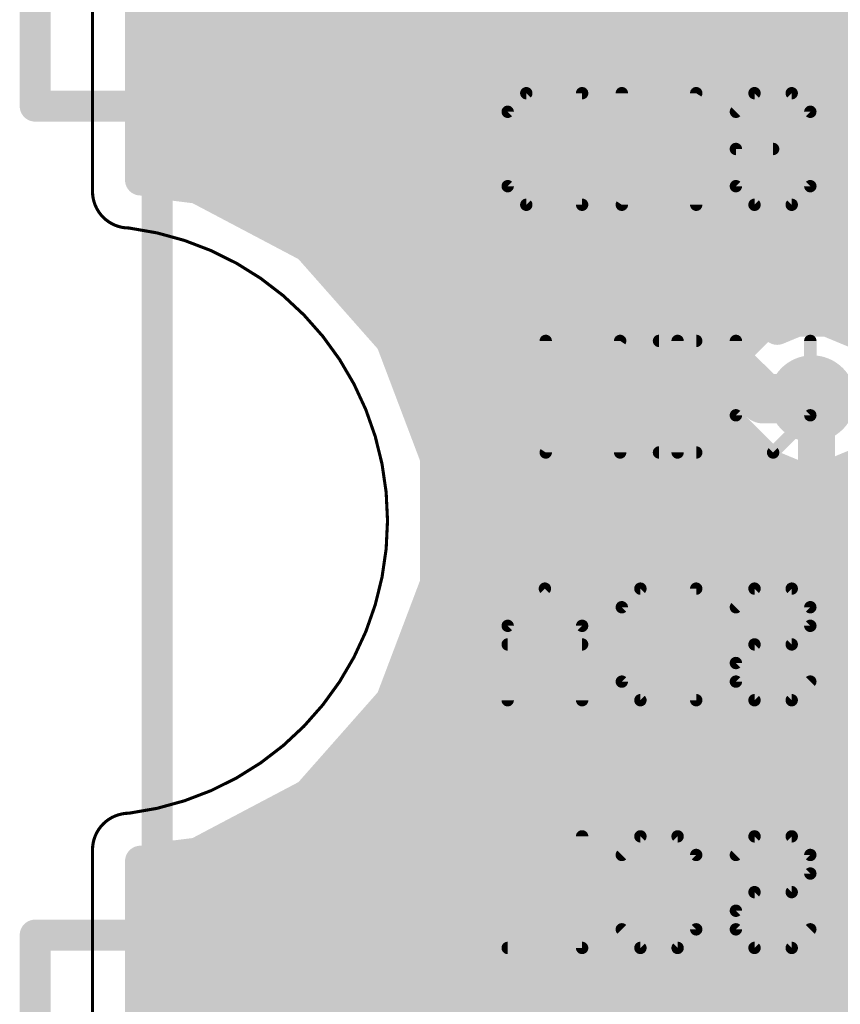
# Model space of a CAD drawing. Extents: x -10.6 to 10.2, y -11.9 to 11.9.
# Tile 4 of 13: x -10.6 to -3.9, y -4 to 4.1. Entities that reach past the tile are written whole.
import ezdxf

# ---------------------------------------------------------------- set-up
doc = ezdxf.new("R2010")
doc.units = 0
for name, color, linetype in [('1', 22, 'CONTINUOUS'), ('16', 175, 'CONTINUOUS'), ('18', 82, 'CONTINUOUS'), ('20', 7, 'CONTINUOUS'), ('21', 253, 'CONTINUOUS'), ('22', 253, 'CONTINUOUS')]:
    doc.layers.add(name, color=color, linetype=linetype)

# ---------------------------------------------------------------- blocks, each defined once
blk = doc.blocks.new('ROUNDV')
at = {"const_width": 0.5}
blk.add_lwpolyline([(0, -0.25, 1), (0, 0.25, 1), (0, -0.25)], format="xyb", dxfattribs=at)

msp = doc.modelspace()

# ---------------------------------------------------------------- linework, layer by layer
at = {"layer": '1'}
for points, const_width in [([(-9.6063, 2.7937), (-9.6063, 4.5387)], 0.254), ([(-9.6063, 4.064), (1.0457, 4.064)], 0.254), ([(-9.6063, 3.81), (-2.7349, 3.81)], 0.254), ([(-9.6063, 3.556), (-2.9148, 3.556)], 0.254), ([(-9.6063, 3.302), (-2.921, 3.302)], 0.254), ([(-9.6063, 3.048), (-1.2843, 3.048)], 0.254), ([(-9.6063, 2.794), (-2.921, 2.794)], 0.254), ([(-9.5369, 2.7937), (-9.6063, 2.7937)], 0.254), ([(-9.5171, 2.7739), (-9.5369, 2.7937)], 0.254), ([(-9.141, 2.7269), (-9.5171, 2.7739)], 0.254), ([(-8.2319, 2.2467), (-9.141, 2.7269)], 0.254), ([(-9.141, 2.7269), (-9.141, 2.7269)], 0.254), ([(-8.7872, 2.54), (-2.921, 2.54)], 0.254), ([(-8.3064, 2.286), (-2.8463, 2.286)], 0.254), ([(-8.2319, 2.2466), (-8.2319, 2.2467)], 0.254), ([(-8.2319, 2.2467), (-8.2319, 2.2467)], 0.254), ([(-7.5514, 1.4758), (-8.2319, 2.2466)], 0.254), ([(-8.0424, 2.032), (0.6888, 2.032)], 0.254), ([(-7.8181, 1.778), (-2.7475, 1.778)], 0.254), ([(-4.2415, 1.7112), (-4.5029, 1.6029)], 0.254), ([(-3.9585, 1.7112), (-4.2415, 1.7112)], 0.254), ([(-3.6971, 1.6029), (-3.9585, 1.7112)], 0.254), ([(-4.5029, 1.6029), (-4.7029, 1.4029)], 0.254), ([(-7.5939, 1.524), (-4.5818, 1.524)], 0.254), ([(-7.1876, 0.5141), (-7.5514, 1.4758)], 0.254), ([(-7.5514, 1.4758), (-7.5514, 1.4758)], 0.254), ([(-4.7029, 1.4029), (-4.8112, 1.1415)], 0.254), ([(-7.4735, 1.27), (-4.758, 1.27)], 0.254), ([(-4.8112, 1.1415), (-4.8112, 0.8585)], 0.254), ([(-7.3775, 1.016), (-4.8112, 1.016)], 0.254), ([(-1.17, 1), (-4.1, 1)], 0.4064), ([(-4.064, 0.964), (-4.1, 1)], 0.3048), ([(-4.064, 0.964), (-4.064, -4.191)], 0.3048), ([(-4.8112, 0.8585), (-4.7029, 0.5971)], 0.254), ([(-7.2814, 0.762), (-4.7712, 0.762)], 0.254), ([(-4.7029, 0.5971), (-4.572, 0.4662)], 0.254), ([(-7.1876, -0.5141), (-7.1876, 0.5141)], 0.254), ([(-7.1876, 0.508), (-4.6138, 0.508)], 0.254), ([(-4.572, 0.4662), (-4.572, -4.4014)], 0.254), ([(-7.1876, 0.254), (-4.572, 0.254)], 0.254), ([(-7.1876, 0), (-4.572, 0)], 0.254), ([(-7.1876, -0.254), (-4.572, -0.254)], 0.254), ([(-7.5514, -1.4758), (-7.1876, -0.5141)], 0.254), ([(-7.1876, -0.508), (-4.572, -0.508)], 0.254), ([(-7.2814, -0.762), (-4.572, -0.762)], 0.254), ([(-7.3775, -1.016), (-4.572, -1.016)], 0.254), ([(-7.4735, -1.27), (-4.572, -1.27)], 0.254), ([(-8.2319, -2.2467), (-7.5514, -1.4758)], 0.254), ([(-7.5514, -1.4758), (-7.5514, -1.4758)], 0.254), ([(-7.5514, -1.4758), (-7.5514, -1.4758)], 0.254), ([(-7.5939, -1.524), (-4.572, -1.524)], 0.254), ([(-7.8181, -1.778), (-4.572, -1.778)], 0.254), ([(-8.0424, -2.032), (-4.572, -2.032)], 0.254), ([(-9.141, -2.7269), (-8.2319, -2.2467)], 0.254), ([(-8.3064, -2.286), (-4.572, -2.286)], 0.254), ([(-8.7872, -2.54), (-4.572, -2.54)], 0.254), ([(-9.5369, -2.7937), (-9.5171, -2.7739)], 0.254), ([(-9.5171, -2.7739), (-9.141, -2.7269)], 0.254), ([(-9.6063, -4.5387), (-9.6063, -2.7937)], 0.254), ([(-9.6063, -2.7937), (-9.5369, -2.7937)], 0.254), ([(-9.6063, -2.794), (-4.572, -2.794)], 0.254), ([(-9.6063, -3.048), (-4.572, -3.048)], 0.254), ([(-9.6063, -3.302), (-4.572, -3.302)], 0.254), ([(-9.6063, -3.556), (-4.572, -3.556)], 0.254), ([(-9.6063, -3.81), (-4.572, -3.81)], 0.254), ([(-9.6063, -4.064), (-4.572, -4.064)], 0.254)]:
    msp.add_lwpolyline(points, dxfattribs=dict(at, const_width=const_width))
for points, const_width in [([(-9.6063, 4.1275, 1), (-9.6063, 4.0005)], 0.127), ([(-9.6063, 3.8735, 1), (-9.6063, 3.7465)], 0.127), ([(-9.6063, 3.6195, 1), (-9.6063, 3.4925)], 0.127), ([(-9.6063, 3.3655, 1), (-9.6063, 3.2385)], 0.127), ([(-9.6063, 3.1115, 1), (-9.6063, 2.9845)], 0.127), ([(-9.6063, 2.8575, 1), (-9.6063, 2.7305)], 0.127), ([(-9.6063, 2.8572, 1), (-9.6063, 2.7302)], 0.127), ([(-9.492, 2.8386, 1), (-9.5818, 2.7488)], 0.127), ([(-9.5369, 2.7302, 1), (-9.5369, 2.8572)], 0.127), ([(-9.6698, 2.7937, 1), (-9.5428, 2.7937)], 0.127), ([(-9.5093, 2.8369, 1), (-9.525, 2.7109)], 0.127), ([(-9.562, 2.729, 1), (-9.4722, 2.8188)], 0.127), ([(-9.141, 2.7904, 1), (-9.141, 2.6634)], 0.127), ([(-9.1114, 2.783, 1), (-9.1707, 2.6707)], 0.127), ([(-9.1489, 2.6639, 1), (-9.1332, 2.7899)], 0.127), ([(-9.141, 2.6634, 1), (-9.141, 2.7904)], 0.127), ([(-8.7872, 2.6035, 1), (-8.7872, 2.4765)], 0.127), ([(-8.3064, 2.3495, 1), (-8.3064, 2.2225)], 0.127), ([(-8.1843, 2.2887, 1), (-8.2795, 2.2046)], 0.127), ([(-8.1684, 2.2467, 1), (-8.2954, 2.2467)], 0.127), ([(-8.2319, 2.3102, 1), (-8.2319, 2.1832)], 0.127), ([(-8.2615, 2.1905, 1), (-8.2022, 2.3028)], 0.127), ([(-8.2319, 2.1832, 1), (-8.2319, 2.3102)], 0.127), ([(-8.2954, 2.2466, 1), (-8.1684, 2.2466)], 0.127), ([(-8.0424, 2.0955, 1), (-8.0424, 1.9685)], 0.127), ([(-7.8181, 1.8415, 1), (-7.8181, 1.7145)], 0.127), ([(-4.2415, 1.7747, 1), (-4.2415, 1.6477)], 0.127), ([(-4.2172, 1.6525, 1), (-4.2658, 1.7699)], 0.127), ([(-3.9342, 1.7699, 1), (-3.9828, 1.6525)], 0.127), ([(-3.9585, 1.6477, 1), (-3.9585, 1.7747)], 0.127), ([(-4.5272, 1.6616, 1), (-4.4786, 1.5443)], 0.127), ([(-4.458, 1.558, 1), (-4.5478, 1.6478)], 0.127), ([(-7.5939, 1.5875, 1), (-7.5939, 1.4605)], 0.127), ([(-4.5818, 1.4605, 1), (-4.5818, 1.5875)], 0.127), ([(-7.492, 1.4983, 1), (-7.6108, 1.4534)], 0.127), ([(-7.4879, 1.4758, 1), (-7.6149, 1.4758)], 0.127), ([(-7.6149, 1.4758, 1), (-7.4879, 1.4758)], 0.127), ([(-7.599, 1.4338, 1), (-7.5038, 1.5178)], 0.127), ([(-4.7478, 1.4478, 1), (-4.658, 1.358)], 0.127), ([(-4.6443, 1.3786, 1), (-4.7616, 1.4272)], 0.127), ([(-7.4735, 1.3335, 1), (-7.4735, 1.2065)], 0.127), ([(-4.758, 1.2065, 1), (-4.758, 1.3335)], 0.127), ([(-4.7477, 1.1415, 1), (-4.8747, 1.1415)], 0.127), ([(-4.8699, 1.1658, 1), (-4.7525, 1.1172)], 0.127), ([(-7.3775, 1.0795, 1), (-7.3775, 0.9525)], 0.127), ([(-4.8112, 0.9525, 1), (-4.8112, 1.0795)], 0.127), ([(-4.1, 1.1016, 1), (-4.1, 0.8984)], 0.2032), ([(-4.0461, 1.0539, 1), (-4.1539, 0.9461)], 0.1524), ([(-3.9878, 0.964, 1), (-4.1402, 0.964)], 0.1524), ([(-4.1179, 0.9101, 1), (-4.0101, 1.0179)], 0.1524), ([(-4.7525, 0.8828, 1), (-4.8699, 0.8342)], 0.127), ([(-7.2814, 0.8255, 1), (-7.2814, 0.6985)], 0.127), ([(-4.8747, 0.8585, 1), (-4.7477, 0.8585)], 0.127), ([(-4.7712, 0.6985, 1), (-4.7712, 0.8255)], 0.127), ([(-4.658, 0.642, 1), (-4.7478, 0.5522)], 0.127), ([(-4.7616, 0.5728, 1), (-4.6443, 0.6214)], 0.127), ([(-7.1241, 0.5141, 1), (-7.2511, 0.5141)], 0.127), ([(-7.1876, 0.5715, 1), (-7.1876, 0.4445)], 0.127), ([(-7.247, 0.4916, 1), (-7.1282, 0.5366)], 0.127), ([(-4.5085, 0.4662, 1), (-4.6355, 0.4662)], 0.127), ([(-4.6169, 0.4213, 1), (-4.5271, 0.5111)], 0.127), ([(-4.6138, 0.4445, 1), (-4.6138, 0.5715)], 0.127), ([(-7.1876, 0.3175, 1), (-7.1876, 0.1905)], 0.127), ([(-4.572, 0.1905, 1), (-4.572, 0.3175)], 0.127), ([(-7.1876, 0.0635, 1), (-7.1876, -0.0635)], 0.127), ([(-4.572, -0.0635, 1), (-4.572, 0.0635)], 0.127), ([(-7.1876, -0.1905, 1), (-7.1876, -0.3175)], 0.127), ([(-4.572, -0.3175, 1), (-4.572, -0.1905)], 0.127), ([(-7.1876, -0.4445, 1), (-7.1876, -0.5715)], 0.127), ([(-7.1282, -0.5366, 1), (-7.247, -0.4916)], 0.127), ([(-4.572, -0.5715, 1), (-4.572, -0.4445)], 0.127), ([(-7.2511, -0.5141, 1), (-7.1241, -0.5141)], 0.127), ([(-7.2814, -0.6985, 1), (-7.2814, -0.8255)], 0.127), ([(-4.572, -0.8255, 1), (-4.572, -0.6985)], 0.127), ([(-7.3775, -0.9525, 1), (-7.3775, -1.0795)], 0.127), ([(-4.572, -1.0795, 1), (-4.572, -0.9525)], 0.127), ([(-7.4735, -1.2065, 1), (-7.4735, -1.3335)], 0.127), ([(-4.572, -1.3335, 1), (-4.572, -1.2065)], 0.127), ([(-7.5514, -1.4123, 1), (-7.5514, -1.5393)], 0.127), ([(-7.4879, -1.4758, 1), (-7.6149, -1.4758)], 0.127), ([(-7.5038, -1.5178, 1), (-7.599, -1.4338)], 0.127), ([(-7.5514, -1.5393, 1), (-7.5514, -1.4123)], 0.127), ([(-7.5939, -1.4605, 1), (-7.5939, -1.5875)], 0.127), ([(-7.6108, -1.4534, 1), (-7.492, -1.4983)], 0.127), ([(-7.6149, -1.4758, 1), (-7.4879, -1.4758)], 0.127), ([(-4.572, -1.5875, 1), (-4.572, -1.4605)], 0.127), ([(-7.8181, -1.7145, 1), (-7.8181, -1.8415)], 0.127), ([(-4.572, -1.8415, 1), (-4.572, -1.7145)], 0.127), ([(-8.0424, -1.9685, 1), (-8.0424, -2.0955)], 0.127), ([(-4.572, -2.0955, 1), (-4.572, -1.9685)], 0.127), ([(-8.3064, -2.2225, 1), (-8.3064, -2.3495)], 0.127), ([(-8.2795, -2.2046, 1), (-8.1843, -2.2887)], 0.127), ([(-8.2022, -2.3028, 1), (-8.2615, -2.1905)], 0.127), ([(-4.572, -2.3495, 1), (-4.572, -2.2225)], 0.127), ([(-8.7872, -2.4765, 1), (-8.7872, -2.6035)], 0.127), ([(-4.572, -2.6035, 1), (-4.572, -2.4765)], 0.127), ([(-9.525, -2.7109, 1), (-9.5093, -2.8369)], 0.127), ([(-9.4722, -2.8188, 1), (-9.562, -2.729)], 0.127), ([(-9.1707, -2.6707, 1), (-9.1114, -2.783)], 0.127), ([(-9.1332, -2.7899, 1), (-9.1489, -2.6639)], 0.127), ([(-9.5428, -2.7937, 1), (-9.6698, -2.7937)], 0.127), ([(-9.6063, -2.7302, 1), (-9.6063, -2.8572)], 0.127), ([(-9.6063, -2.7305, 1), (-9.6063, -2.8575)], 0.127), ([(-9.5818, -2.7488, 1), (-9.492, -2.8386)], 0.127), ([(-9.5369, -2.8572, 1), (-9.5369, -2.7302)], 0.127), ([(-4.572, -2.8575, 1), (-4.572, -2.7305)], 0.127), ([(-9.6063, -2.9845, 1), (-9.6063, -3.1115)], 0.127), ([(-4.572, -3.1115, 1), (-4.572, -2.9845)], 0.127), ([(-9.6063, -3.2385, 1), (-9.6063, -3.3655)], 0.127), ([(-4.572, -3.3655, 1), (-4.572, -3.2385)], 0.127), ([(-9.6063, -3.4925, 1), (-9.6063, -3.6195)], 0.127), ([(-4.572, -3.6195, 1), (-4.572, -3.4925)], 0.127), ([(-9.6063, -3.7465, 1), (-9.6063, -3.8735)], 0.127), ([(-4.572, -3.8735, 1), (-4.572, -3.7465)], 0.127), ([(-9.6063, -4.0005, 1), (-9.6063, -4.1275)], 0.127), ([(-4.572, -4.1275, 1), (-4.572, -4.0005)], 0.127)]:
    msp.add_lwpolyline(points, format="xyb", dxfattribs=dict(at, const_width=const_width))
at = {"layer": '16'}
for points, const_width in [([(-9.6063, 2.7937), (-9.6063, 9.2)], 0.254), ([(-4.2826, 5.1999), (-5.5826, 3.8999)], 0.254), ([(-5.1, 3.7), (-3.8, 5)], 0.4064), ([(-4.6174, 3.5001), (-3.6001, 4.5174)], 0.254), ([(-9.6063, 4.064), (-5.4185, 4.064)], 0.254), ([(-4.0535, 4.064), (9.6063, 4.064)], 0.254), ([(-5.5826, 3.8999), (-5.5826, 1.4001)], 0.254), ([(-9.6063, 3.81), (-5.5826, 3.81)], 0.254), ([(-5.1, 1.6), (-5.1, 3.7)], 0.4064), ([(-4.3075, 3.81), (9.6063, 3.81)], 0.254), ([(-9.6063, 3.556), (-5.5826, 3.556)], 0.254), ([(-4.5615, 3.556), (9.6063, 3.556)], 0.254), ([(-4.6174, 1.7999), (-4.6174, 3.5001)], 0.254), ([(-9.6063, 3.302), (-5.5826, 3.302)], 0.254), ([(-4.6174, 3.302), (1.4913, 3.302)], 0.254), ([(-9.6063, 3.048), (-5.5826, 3.048)], 0.254), ([(-4.6174, 3.048), (1.2373, 3.048)], 0.254), ([(-9.6063, 2.794), (-5.5826, 2.794)], 0.254), ([(-9.5369, 2.7937), (-9.6063, 2.7937)], 0.254), ([(-9.5171, 2.7739), (-9.5369, 2.7937)], 0.254), ([(-4.6174, 2.794), (0.9833, 2.794)], 0.254), ([(-9.141, 2.7269), (-9.5171, 2.7739)], 0.254), ([(-8.2319, 2.2467), (-9.141, 2.7269)], 0.254), ([(-9.141, 2.7269), (-9.141, 2.7269)], 0.254), ([(-8.7872, 2.54), (-5.5826, 2.54)], 0.254), ([(-4.6174, 2.54), (0.9682, 2.54)], 0.254), ([(-8.3064, 2.286), (-5.5826, 2.286)], 0.254), ([(-8.2319, 2.2466), (-8.2319, 2.2467)], 0.254), ([(-8.2319, 2.2467), (-8.2319, 2.2467)], 0.254), ([(-7.5514, 1.4758), (-8.2319, 2.2466)], 0.254), ([(-4.6174, 2.286), (0.8311, 2.286)], 0.254), ([(-8.0424, 2.032), (-5.5826, 2.032)], 0.254), ([(-4.6174, 2.032), (0.765, 2.032)], 0.254), ([(-7.8181, 1.778), (-5.5826, 1.778)], 0.254), ([(-4.3863, 1.5687), (-4.6174, 1.7999)], 0.254), ([(-4.5955, 1.778), (0.8046, 1.778)], 0.254), ([(-4.5, 1), (-5.1, 1.6)], 0.4064), ([(-4.2263, 1.635), (-4.3863, 1.5687)], 0.254), ([(-3.9737, 1.635), (-4.2263, 1.635)], 0.254), ([(-3.7403, 1.5383), (-3.9737, 1.635)], 0.254), ([(-7.5939, 1.524), (-5.5826, 1.524)], 0.254), ([(-7.1876, 0.5141), (-7.5514, 1.4758)], 0.254), ([(-5.5826, 1.4001), (-5.2999, 1.1174)], 0.254), ([(-7.4735, 1.27), (-5.4525, 1.27)], 0.254), ([(-5.2999, 1.1174), (-4.6999, 0.5174)], 0.254), ([(-7.3775, 1.016), (-5.1985, 1.016)], 0.254), ([(-4.1, 1), (-4.5, 1)], 0.4064), ([(-7.2814, 0.762), (-4.9445, 0.762)], 0.254), ([(-7.1876, -0.5141), (-7.1876, 0.5141)], 0.254), ([(-7.1876, 0.508), (-4.506, 0.508)], 0.254), ([(-4.6999, 0.5174), (-4.5154, 0.5174)], 0.254), ([(-4.5154, 0.5174), (-4.4597, 0.4617)], 0.254), ([(-4.4597, 0.4617), (-4.2263, 0.365)], 0.254), ([(-3.9737, 0.365), (-3.7403, 0.4617)], 0.254), ([(-4.2263, 0.365), (-3.9737, 0.365)], 0.254), ([(-7.1876, 0.254), (2.6682, 0.254)], 0.254), ([(-7.1876, 0), (2.7893, 0)], 0.254), ([(-7.1876, -0.254), (3.0433, -0.254)], 0.254), ([(-7.5514, -1.4758), (-7.1876, -0.5141)], 0.254), ([(-7.1876, -0.508), (4.4205, -0.508)], 0.254), ([(-7.2814, -0.762), (4.3626, -0.762)], 0.254), ([(-7.3775, -1.016), (4.3189, -1.016)], 0.254), ([(-7.4735, -1.27), (4.3189, -1.27)], 0.254), ([(-8.2319, -2.2467), (-7.5514, -1.4758)], 0.254), ([(-7.5514, -1.4758), (-7.5514, -1.4758)], 0.254), ([(-7.5939, -1.524), (5.373, -1.524)], 0.254), ([(-7.8181, -1.778), (4.3189, -1.778)], 0.254), ([(-8.0424, -2.032), (4.3189, -2.032)], 0.254), ([(-9.141, -2.7269), (-8.2319, -2.2467)], 0.254), ([(-8.3064, -2.286), (1.2566, -2.286)], 0.254), ([(-8.2319, -2.2467), (-8.2319, -2.2467)], 0.254), ([(-8.7872, -2.54), (1.0026, -2.54)], 0.254), ([(-9.5369, -2.7937), (-9.5171, -2.7739)], 0.254), ([(-9.5171, -2.7739), (-9.141, -2.7269)], 0.254), ([(-9.141, -2.7269), (-9.141, -2.7269)], 0.254), ([(-9.6063, -9.2), (-9.6063, -2.7937)], 0.254), ([(-9.6063, -2.7937), (-9.5369, -2.7937)], 0.254), ([(-9.6063, -2.794), (0.9906, -2.794)], 0.254), ([(-9.6063, -3.048), (1.0026, -3.048)], 0.254), ([(-9.6063, -3.302), (1.143, -3.302)], 0.254), ([(-9.6063, -3.556), (1.143, -3.556)], 0.254), ([(-9.6063, -3.81), (1.143, -3.81)], 0.254), ([(-9.6063, -4.064), (1.143, -4.064)], 0.254)]:
    msp.add_lwpolyline(points, dxfattribs=dict(at, const_width=const_width))
for points, const_width in [([(-9.6063, 4.1275, 1), (-9.6063, 4.0005)], 0.127), ([(-5.4185, 4.0005, 1), (-5.4185, 4.1275)], 0.127), ([(-4.0535, 4.1275, 1), (-4.0535, 4.0005)], 0.127), ([(-5.5191, 3.8999, 1), (-5.6461, 3.8999)], 0.127), ([(-5.6275, 3.9448, 1), (-5.5377, 3.855)], 0.127), ([(-9.6063, 3.8735, 1), (-9.6063, 3.7465)], 0.127), ([(-5.5826, 3.7465, 1), (-5.5826, 3.8735)], 0.127), ([(-4.9984, 3.7, 1), (-5.2016, 3.7)], 0.2032), ([(-4.3075, 3.8735, 1), (-4.3075, 3.7465)], 0.127), ([(-5.1718, 3.7718, 1), (-5.0282, 3.6282)], 0.2032), ([(-9.6063, 3.6195, 1), (-9.6063, 3.4925)], 0.127), ([(-5.5826, 3.4925, 1), (-5.5826, 3.6195)], 0.127), ([(-4.5615, 3.6195, 1), (-4.5615, 3.4925)], 0.127), ([(-4.5539, 3.5001, 1), (-4.6809, 3.5001)], 0.127), ([(-4.6623, 3.545, 1), (-4.5725, 3.4552)], 0.127), ([(-9.6063, 3.3655, 1), (-9.6063, 3.2385)], 0.127), ([(-5.5826, 3.2385, 1), (-5.5826, 3.3655)], 0.127), ([(-4.6174, 3.3655, 1), (-4.6174, 3.2385)], 0.127), ([(-9.6063, 3.1115, 1), (-9.6063, 2.9845)], 0.127), ([(-5.5826, 2.9845, 1), (-5.5826, 3.1115)], 0.127), ([(-4.6174, 3.1115, 1), (-4.6174, 2.9845)], 0.127), ([(-9.6063, 2.8575, 1), (-9.6063, 2.7305)], 0.127), ([(-9.6063, 2.8572, 1), (-9.6063, 2.7302)], 0.127), ([(-9.492, 2.8386, 1), (-9.5818, 2.7488)], 0.127), ([(-9.5369, 2.7302, 1), (-9.5369, 2.8572)], 0.127), ([(-5.5826, 2.7305, 1), (-5.5826, 2.8575)], 0.127), ([(-4.6174, 2.8575, 1), (-4.6174, 2.7305)], 0.127), ([(-9.6698, 2.7937, 1), (-9.5428, 2.7937)], 0.127), ([(-9.5093, 2.8369, 1), (-9.525, 2.7109)], 0.127), ([(-9.562, 2.729, 1), (-9.4722, 2.8188)], 0.127), ([(-9.141, 2.7904, 1), (-9.141, 2.6634)], 0.127), ([(-9.1114, 2.783, 1), (-9.1707, 2.6707)], 0.127), ([(-9.1489, 2.6639, 1), (-9.1332, 2.7899)], 0.127), ([(-9.141, 2.6634, 1), (-9.141, 2.7904)], 0.127), ([(-8.7872, 2.6035, 1), (-8.7872, 2.4765)], 0.127), ([(-5.5826, 2.4765, 1), (-5.5826, 2.6035)], 0.127), ([(-4.6174, 2.6035, 1), (-4.6174, 2.4765)], 0.127), ([(-8.3064, 2.3495, 1), (-8.3064, 2.2225)], 0.127), ([(-8.1843, 2.2887, 1), (-8.2795, 2.2046)], 0.127), ([(-8.1684, 2.2467, 1), (-8.2954, 2.2467)], 0.127), ([(-8.2319, 2.3102, 1), (-8.2319, 2.1832)], 0.127), ([(-8.2615, 2.1905, 1), (-8.2022, 2.3028)], 0.127), ([(-8.2319, 2.1832, 1), (-8.2319, 2.3102)], 0.127), ([(-5.5826, 2.2225, 1), (-5.5826, 2.3495)], 0.127), ([(-4.6174, 2.3495, 1), (-4.6174, 2.2225)], 0.127), ([(-8.2954, 2.2466, 1), (-8.1684, 2.2466)], 0.127), ([(-8.0424, 2.0955, 1), (-8.0424, 1.9685)], 0.127), ([(-5.5826, 1.9685, 1), (-5.5826, 2.0955)], 0.127), ([(-4.6174, 2.0955, 1), (-4.6174, 1.9685)], 0.127), ([(-7.8181, 1.8415, 1), (-7.8181, 1.7145)], 0.127), ([(-5.5826, 1.7145, 1), (-5.5826, 1.8415)], 0.127), ([(-4.5725, 1.8448, 1), (-4.6623, 1.755)], 0.127), ([(-4.6809, 1.7999, 1), (-4.5539, 1.7999)], 0.127), ([(-4.5955, 1.8415, 1), (-4.5955, 1.7145)], 0.127), ([(-5.0282, 1.6718, 1), (-5.1718, 1.5282)], 0.2032), ([(-5.2016, 1.6, 1), (-4.9984, 1.6)], 0.2032), ([(-4.2263, 1.6985, 1), (-4.2263, 1.5715)], 0.127), ([(-4.202, 1.5763, 1), (-4.2506, 1.6937)], 0.127), ([(-3.9494, 1.6937, 1), (-3.998, 1.5763)], 0.127), ([(-3.9737, 1.5715, 1), (-3.9737, 1.6985)], 0.127), ([(-7.5939, 1.5875, 1), (-7.5939, 1.4605)], 0.127), ([(-5.5826, 1.4605, 1), (-5.5826, 1.5875)], 0.127), ([(-4.4106, 1.6274, 1), (-4.3619, 1.5101)], 0.127), ([(-4.4312, 1.5238, 1), (-4.3413, 1.6136)], 0.127), ([(-7.492, 1.4983, 1), (-7.6108, 1.4534)], 0.127), ([(-7.599, 1.4338, 1), (-7.5038, 1.5178)], 0.127), ([(-5.5377, 1.445, 1), (-5.6275, 1.3552)], 0.127), ([(-5.6461, 1.4001, 1), (-5.5191, 1.4001)], 0.127), ([(-7.4735, 1.3335, 1), (-7.4735, 1.2065)], 0.127), ([(-5.4525, 1.2065, 1), (-5.4525, 1.3335)], 0.127), ([(-5.255, 1.1623, 1), (-5.3448, 1.0725)], 0.127), ([(-5.3448, 1.0725, 1), (-5.255, 1.1623)], 0.127), ([(-7.3775, 1.0795, 1), (-7.3775, 0.9525)], 0.127), ([(-5.1985, 0.9525, 1), (-5.1985, 1.0795)], 0.127), ([(-4.5, 1.1016, 1), (-4.5, 0.8984)], 0.2032), ([(-4.5718, 0.9282, 1), (-4.4282, 1.0718)], 0.2032), ([(-4.1, 0.8984, 1), (-4.1, 1.1016)], 0.2032), ([(-7.2814, 0.8255, 1), (-7.2814, 0.6985)], 0.127), ([(-4.9445, 0.6985, 1), (-4.9445, 0.8255)], 0.127), ([(-7.1241, 0.5141, 1), (-7.2511, 0.5141)], 0.127), ([(-7.1876, 0.5715, 1), (-7.1876, 0.4445)], 0.127), ([(-7.247, 0.4916, 1), (-7.1282, 0.5366)], 0.127), ([(-4.6999, 0.5809, 1), (-4.6999, 0.4539)], 0.127), ([(-4.7448, 0.4725, 1), (-4.655, 0.5623)], 0.127), ([(-4.4705, 0.5623, 1), (-4.5603, 0.4725)], 0.127), ([(-4.4354, 0.5203, 1), (-4.484, 0.403)], 0.127), ([(-4.5154, 0.4539, 1), (-4.5154, 0.5809)], 0.127), ([(-4.506, 0.4445, 1), (-4.506, 0.5715)], 0.127), ([(-4.5046, 0.4168, 1), (-4.4148, 0.5066)], 0.127), ([(-4.2263, 0.4285, 1), (-4.2263, 0.3015)], 0.127), ([(-4.2506, 0.3063, 1), (-4.202, 0.4237)], 0.127), ([(-3.998, 0.4237, 1), (-3.9494, 0.3063)], 0.127), ([(-3.9737, 0.3015, 1), (-3.9737, 0.4285)], 0.127), ([(-7.1876, 0.3175, 1), (-7.1876, 0.1905)], 0.127), ([(-7.1876, 0.0635, 1), (-7.1876, -0.0635)], 0.127), ([(-7.1876, -0.1905, 1), (-7.1876, -0.3175)], 0.127), ([(-7.1876, -0.4445, 1), (-7.1876, -0.5715)], 0.127), ([(-7.1282, -0.5366, 1), (-7.247, -0.4916)], 0.127), ([(-7.2511, -0.5141, 1), (-7.1241, -0.5141)], 0.127), ([(-7.2814, -0.6985, 1), (-7.2814, -0.8255)], 0.127), ([(-7.3775, -0.9525, 1), (-7.3775, -1.0795)], 0.127), ([(-7.4735, -1.2065, 1), (-7.4735, -1.3335)], 0.127), ([(-7.4879, -1.4758, 1), (-7.6149, -1.4758)], 0.127), ([(-7.5038, -1.5178, 1), (-7.599, -1.4338)], 0.127), ([(-7.5939, -1.4605, 1), (-7.5939, -1.5875)], 0.127), ([(-7.6108, -1.4534, 1), (-7.492, -1.4983)], 0.127), ([(-7.6149, -1.4758, 1), (-7.4879, -1.4758)], 0.127), ([(-7.8181, -1.7145, 1), (-7.8181, -1.8415)], 0.127), ([(-8.0424, -1.9685, 1), (-8.0424, -2.0955)], 0.127), ([(-8.3064, -2.2225, 1), (-8.3064, -2.3495)], 0.127), ([(-8.2319, -2.1832, 1), (-8.2319, -2.3102)], 0.127), ([(-8.2795, -2.2046, 1), (-8.1843, -2.2887)], 0.127), ([(-8.2022, -2.3028, 1), (-8.2615, -2.1905)], 0.127), ([(-8.2319, -2.3102, 1), (-8.2319, -2.1832)], 0.127), ([(-8.7872, -2.4765, 1), (-8.7872, -2.6035)], 0.127), ([(-9.525, -2.7109, 1), (-9.5093, -2.8369)], 0.127), ([(-9.4722, -2.8188, 1), (-9.562, -2.729)], 0.127), ([(-9.141, -2.6634, 1), (-9.141, -2.7904)], 0.127), ([(-9.1707, -2.6707, 1), (-9.1114, -2.783)], 0.127), ([(-9.1332, -2.7899, 1), (-9.1489, -2.6639)], 0.127), ([(-9.141, -2.7904, 1), (-9.141, -2.6634)], 0.127), ([(-9.5428, -2.7937, 1), (-9.6698, -2.7937)], 0.127), ([(-9.6063, -2.7302, 1), (-9.6063, -2.8572)], 0.127), ([(-9.6063, -2.7305, 1), (-9.6063, -2.8575)], 0.127), ([(-9.5818, -2.7488, 1), (-9.492, -2.8386)], 0.127), ([(-9.5369, -2.8572, 1), (-9.5369, -2.7302)], 0.127), ([(-9.6063, -2.9845, 1), (-9.6063, -3.1115)], 0.127), ([(-9.6063, -3.2385, 1), (-9.6063, -3.3655)], 0.127), ([(-9.6063, -3.4925, 1), (-9.6063, -3.6195)], 0.127), ([(-9.6063, -3.7465, 1), (-9.6063, -3.8735)], 0.127), ([(-9.6063, -4.0005, 1), (-9.6063, -4.1275)], 0.127)]:
    msp.add_lwpolyline(points, format="xyb", dxfattribs=dict(at, const_width=const_width))
at = {"layer": '20', "const_width": 0.0254}
for points in [[(-10, 2.7), (-10, 9.2)], [(-10, -2.7), (-10, -9.2)]]:
    msp.add_lwpolyline(points, dxfattribs=at)
at = {"layer": '20'}
for points, const_width in [([(-10, 2.7, 0.4142), (-9.7, 2.4)], 0.0254), ([(-9.9937, 2.7, 1), (-10.0063, 2.7)], 0.0127), ([(-10.0063, 2.7, 1), (-9.9937, 2.7)], 0.0127), ([(-9.7, -2.4, 0.8828), (-9.7, 2.4)], 0.0254), ([(-9.6992, 2.4063, 1), (-9.7008, 2.3937)], 0.0127), ([(-9.7, 2.3937, 1), (-9.7, 2.4063)], 0.0127), ([(-9.7, -2.4, 0.4142), (-10, -2.7)], 0.0254), ([(-9.7008, -2.3937, 1), (-9.6992, -2.4063)], 0.0127), ([(-9.7, -2.4063, 1), (-9.7, -2.3937)], 0.0127), ([(-9.9937, -2.7, 1), (-10.0063, -2.7)], 0.0127), ([(-10.0063, -2.7, 1), (-9.9937, -2.7)], 0.0127)]:
    msp.add_lwpolyline(points, format="xyb", dxfattribs=dict(at, const_width=const_width))
at = {"layer": '21', "const_width": 0.254}
for points in [[(-10.47, 3.4), (-10.47, 6.1)], [(-9.47, 3.4), (-10.47, 3.4)], [(-9.47, -3.4), (-9.47, 3.4)], [(-10.47, -6.1), (-10.47, -3.4)], [(-10.47, -3.4), (-9.47, -3.4)]]:
    msp.add_lwpolyline(points, dxfattribs=at)
at = {"layer": '21', "const_width": 0.127}
for points in [[(-10.47, 3.4635, 1), (-10.47, 3.3365)], [(-9.4065, 3.4, 1), (-9.5335, 3.4)], [(-9.47, 3.3365, 1), (-9.47, 3.4635)], [(-10.5335, 3.4, 1), (-10.4065, 3.4)], [(-10.4065, -3.4, 1), (-10.5335, -3.4)], [(-10.47, -3.3365, 1), (-10.47, -3.4635)], [(-9.47, -3.4635, 1), (-9.47, -3.3365)], [(-9.5335, -3.4, 1), (-9.4065, -3.4)]]:
    msp.add_lwpolyline(points, format="xyb", dxfattribs=at)
at = {"layer": '22', "const_width": 0.1016}
for points in [[(-6.596, 3.3535), (-6.4434, 3.506)], [(-6.4434, 3.506), (-5.9858, 3.506)], [(-5.9858, 3.506), (-5.9858, 2.5908)], [(-5.0503, 3.506), (-5.6604, 2.5908)], [(-5.6604, 2.5908), (-5.6604, 3.506)], [(-5.0503, 2.5908), (-5.0503, 3.506)], [(-4.7249, 3.3535), (-4.5724, 3.506)], [(-4.5724, 3.506), (-4.2673, 3.506)], [(-4.2673, 3.506), (-4.1148, 3.3535)], [(-6.596, 2.7433), (-6.596, 3.3535)], [(-4.1148, 3.3535), (-4.1148, 2.7433)], [(-4.7249, 2.7433), (-4.7249, 3.0484)], [(-4.7249, 3.0484), (-4.4199, 3.0484)], [(-6.4434, 2.5908), (-6.596, 2.7433)], [(-4.5724, 2.5908), (-4.7249, 2.7433)], [(-4.1148, 2.7433), (-4.2673, 2.5908)], [(-5.9858, 2.5908), (-6.4434, 2.5908)], [(-4.2673, 2.5908), (-4.5724, 2.5908)], [(-5.674, 1.474), (-6.2841, 0.5588)], [(-6.2841, 0.5588), (-6.2841, 1.474)], [(-5.674, 0.5588), (-5.674, 1.474)], [(-5.0503, 1.474), (-5.3554, 1.474)], [(-5.2028, 0.5588), (-5.2028, 1.474)], [(-4.7249, 0.8639), (-4.7249, 1.474)], [(-4.1148, 1.474), (-4.1148, 0.8639)], [(-4.4199, 0.5588), (-4.7249, 0.8639)], [(-4.1148, 0.8639), (-4.4199, 0.5588)], [(-5.0503, 0.5588), (-5.3554, 0.5588)], [(-6.2909, -0.558), (-6.596, -0.8631)], [(-5.9858, -0.8631), (-6.2909, -0.558)], [(-5.6604, -0.7106), (-5.5079, -0.558)], [(-5.5079, -0.558), (-5.0503, -0.558)], [(-5.0503, -0.558), (-5.0503, -1.4732)], [(-4.7249, -0.7106), (-4.5724, -0.558)], [(-4.5724, -0.558), (-4.2673, -0.558)], [(-4.2673, -0.558), (-4.1148, -0.7106)], [(-5.6604, -1.3207), (-5.6604, -0.7106)], [(-4.1148, -0.7106), (-4.1148, -0.8631)], [(-6.596, -0.8631), (-6.596, -1.4732)], [(-5.9858, -1.4732), (-5.9858, -0.8631)], [(-4.1148, -0.8631), (-4.2673, -1.0156)], [(-5.9858, -1.0156), (-6.596, -1.0156)], [(-4.5724, -1.0156), (-4.7249, -1.1681)], [(-4.2673, -1.0156), (-4.5724, -1.0156)], [(-4.7249, -1.1681), (-4.7249, -1.3207)], [(-5.5079, -1.4732), (-5.6604, -1.3207)], [(-4.7249, -1.3207), (-4.5724, -1.4732)], [(-4.2673, -1.4732), (-4.1148, -1.3207)], [(-5.0503, -1.4732), (-5.5079, -1.4732)], [(-4.5724, -1.4732), (-4.2673, -1.4732)], [(-5.9858, -2.59), (-5.9858, -3.5052)], [(-5.6604, -2.7426), (-5.5079, -2.59)], [(-5.5079, -2.59), (-5.2028, -2.59)], [(-5.2028, -2.59), (-5.0503, -2.7426)], [(-4.7249, -2.7426), (-4.5724, -2.59)], [(-4.5724, -2.59), (-4.2673, -2.59)], [(-4.2673, -2.59), (-4.1148, -2.7426)], [(-5.0503, -2.7426), (-5.0503, -3.3527)], [(-4.1148, -2.7426), (-4.1148, -2.8951)], [(-4.1148, -2.8951), (-4.2673, -3.0476)], [(-4.5724, -3.0476), (-4.7249, -3.2001)], [(-4.2673, -3.0476), (-4.5724, -3.0476)], [(-4.7249, -3.2001), (-4.7249, -3.3527)], [(-5.5079, -3.5052), (-5.6604, -3.3527)], [(-5.0503, -3.3527), (-5.2028, -3.5052)], [(-4.7249, -3.3527), (-4.5724, -3.5052)], [(-4.2673, -3.5052), (-4.1148, -3.3527)], [(-5.9858, -3.5052), (-6.596, -3.5052)], [(-5.2028, -3.5052), (-5.5079, -3.5052)], [(-4.5724, -3.5052), (-4.2673, -3.5052)]]:
    msp.add_lwpolyline(points, dxfattribs=at)
at = {"layer": '22', "const_width": 0.0508}
for points in [[(-6.4434, 3.5314, 1), (-6.4434, 3.4806)], [(-6.4255, 3.488, 1), (-6.4614, 3.5239)], [(-5.9604, 3.506, 1), (-6.0112, 3.506)], [(-5.9858, 3.4806, 1), (-5.9858, 3.5314)], [(-5.635, 3.506, 1), (-5.6858, 3.506)], [(-5.0249, 3.506, 1), (-5.0757, 3.506)], [(-5.0292, 3.4919, 1), (-5.0715, 3.5201)], [(-4.5724, 3.5314, 1), (-4.5724, 3.4806)], [(-4.5544, 3.488, 1), (-4.5904, 3.5239)], [(-4.2494, 3.5239, 1), (-4.2853, 3.488)], [(-4.2673, 3.4806, 1), (-4.2673, 3.5314)], [(-6.5706, 3.3535, 1), (-6.6214, 3.3535)], [(-6.6139, 3.3714, 1), (-6.578, 3.3355)], [(-4.7429, 3.3714, 1), (-4.707, 3.3355)], [(-4.0894, 3.3535, 1), (-4.1402, 3.3535)], [(-4.1328, 3.3355, 1), (-4.0968, 3.3714)], [(-4.6995, 3.0484, 1), (-4.7503, 3.0484)], [(-4.7249, 3.0738, 1), (-4.7249, 3.023)], [(-4.4199, 3.023, 1), (-4.4199, 3.0738)], [(-6.6214, 2.7433, 1), (-6.5706, 2.7433)], [(-6.578, 2.7613, 1), (-6.6139, 2.7254)], [(-4.707, 2.7613, 1), (-4.7429, 2.7254)], [(-4.7503, 2.7433, 1), (-4.6995, 2.7433)], [(-4.1402, 2.7433, 1), (-4.0894, 2.7433)], [(-4.0968, 2.7254, 1), (-4.1328, 2.7613)], [(-6.4434, 2.6162, 1), (-6.4434, 2.5654)], [(-6.4614, 2.5728, 1), (-6.4255, 2.6088)], [(-6.0112, 2.5908, 1), (-5.9604, 2.5908)], [(-5.9858, 2.5654, 1), (-5.9858, 2.6162)], [(-5.6816, 2.6049, 1), (-5.6393, 2.5767)], [(-5.6858, 2.5908, 1), (-5.635, 2.5908)], [(-5.0757, 2.5908, 1), (-5.0249, 2.5908)], [(-4.5724, 2.6162, 1), (-4.5724, 2.5654)], [(-4.5904, 2.5728, 1), (-4.5544, 2.6088)], [(-4.2853, 2.6088, 1), (-4.2494, 2.5728)], [(-4.2673, 2.5654, 1), (-4.2673, 2.6162)], [(-6.2587, 1.474, 1), (-6.3095, 1.474)], [(-5.6486, 1.474, 1), (-5.6994, 1.474)], [(-5.6529, 1.4599, 1), (-5.6951, 1.4881)], [(-5.3554, 1.4994, 1), (-5.3554, 1.4486)], [(-5.1774, 1.474, 1), (-5.2282, 1.474)], [(-5.0503, 1.4486, 1), (-5.0503, 1.4994)], [(-4.6995, 1.474, 1), (-4.7503, 1.474)], [(-4.0894, 1.474, 1), (-4.1402, 1.474)], [(-4.707, 0.8818, 1), (-4.7429, 0.8459)], [(-4.7503, 0.8639, 1), (-4.6995, 0.8639)], [(-4.1402, 0.8639, 1), (-4.0894, 0.8639)], [(-4.0968, 0.8459, 1), (-4.1328, 0.8818)], [(-6.3052, 0.5729, 1), (-6.263, 0.5447)], [(-6.3095, 0.5588, 1), (-6.2587, 0.5588)], [(-5.6994, 0.5588, 1), (-5.6486, 0.5588)], [(-5.3554, 0.5842, 1), (-5.3554, 0.5334)], [(-5.2282, 0.5588, 1), (-5.1774, 0.5588)], [(-5.0503, 0.5334, 1), (-5.0503, 0.5842)], [(-4.4378, 0.5768, 1), (-4.4019, 0.5408)], [(-4.4378, 0.5408, 1), (-4.4019, 0.5768)], [(-6.2729, -0.5401, 1), (-6.3089, -0.576)], [(-6.2729, -0.576, 1), (-6.3089, -0.5401)], [(-5.5079, -0.5326, 1), (-5.5079, -0.5834)], [(-5.4899, -0.576, 1), (-5.5259, -0.5401)], [(-5.0249, -0.558, 1), (-5.0757, -0.558)], [(-5.0503, -0.5834, 1), (-5.0503, -0.5326)], [(-4.5724, -0.5326, 1), (-4.5724, -0.5834)], [(-4.5544, -0.576, 1), (-4.5904, -0.5401)], [(-4.2494, -0.5401, 1), (-4.2853, -0.576)], [(-4.2673, -0.5834, 1), (-4.2673, -0.5326)], [(-5.635, -0.7106, 1), (-5.6858, -0.7106)], [(-5.6784, -0.6926, 1), (-5.6425, -0.7285)], [(-4.7429, -0.6926, 1), (-4.707, -0.7285)], [(-4.0894, -0.7106, 1), (-4.1402, -0.7106)], [(-4.1328, -0.7285, 1), (-4.0968, -0.6926)], [(-6.5706, -0.8631, 1), (-6.6214, -0.8631)], [(-6.6139, -0.8451, 1), (-6.578, -0.881)], [(-5.9604, -0.8631, 1), (-6.0112, -0.8631)], [(-6.0038, -0.881, 1), (-5.9679, -0.8451)], [(-4.1402, -0.8631, 1), (-4.0894, -0.8631)], [(-4.0968, -0.881, 1), (-4.1328, -0.8451)], [(-6.596, -0.9902, 1), (-6.596, -1.041)], [(-5.9858, -1.041, 1), (-5.9858, -0.9902)], [(-4.5724, -0.9902, 1), (-4.5724, -1.041)], [(-4.5544, -1.0336, 1), (-4.5904, -0.9976)], [(-4.2673, -1.041, 1), (-4.2673, -0.9902)], [(-4.2853, -0.9976, 1), (-4.2494, -1.0336)], [(-4.6995, -1.1681, 1), (-4.7503, -1.1681)], [(-4.7429, -1.1502, 1), (-4.707, -1.1861)], [(-5.6425, -1.3027, 1), (-5.6784, -1.3386)], [(-4.707, -1.3027, 1), (-4.7429, -1.3386)], [(-4.0968, -1.3386, 1), (-4.1328, -1.3027)], [(-5.6858, -1.3207, 1), (-5.635, -1.3207)], [(-4.7503, -1.3207, 1), (-4.6995, -1.3207)], [(-6.6214, -1.4732, 1), (-6.5706, -1.4732)], [(-6.0112, -1.4732, 1), (-5.9604, -1.4732)], [(-5.5079, -1.4478, 1), (-5.5079, -1.4986)], [(-5.5259, -1.4912, 1), (-5.4899, -1.4552)], [(-5.0757, -1.4732, 1), (-5.0249, -1.4732)], [(-5.0503, -1.4986, 1), (-5.0503, -1.4478)], [(-4.5724, -1.4478, 1), (-4.5724, -1.4986)], [(-4.5904, -1.4912, 1), (-4.5544, -1.4552)], [(-4.2853, -1.4552, 1), (-4.2494, -1.4912)], [(-4.2673, -1.4986, 1), (-4.2673, -1.4478)], [(-5.9604, -2.59, 1), (-6.0112, -2.59)], [(-5.5079, -2.5646, 1), (-5.5079, -2.6154)], [(-5.4899, -2.608, 1), (-5.5259, -2.5721)], [(-5.1849, -2.5721, 1), (-5.2208, -2.608)], [(-5.2028, -2.6154, 1), (-5.2028, -2.5646)], [(-4.5724, -2.5646, 1), (-4.5724, -2.6154)], [(-4.5544, -2.608, 1), (-4.5904, -2.5721)], [(-4.2494, -2.5721, 1), (-4.2853, -2.608)], [(-4.2673, -2.6154, 1), (-4.2673, -2.5646)], [(-5.6784, -2.7246, 1), (-5.6425, -2.7605)], [(-5.0249, -2.7426, 1), (-5.0757, -2.7426)], [(-5.0683, -2.7605, 1), (-5.0324, -2.7246)], [(-4.7429, -2.7246, 1), (-4.707, -2.7605)], [(-4.0894, -2.7426, 1), (-4.1402, -2.7426)], [(-4.1328, -2.7605, 1), (-4.0968, -2.7246)], [(-4.1402, -2.8951, 1), (-4.0894, -2.8951)], [(-4.0968, -2.913, 1), (-4.1328, -2.8771)], [(-4.5724, -3.0222, 1), (-4.5724, -3.073)], [(-4.5544, -3.0656, 1), (-4.5904, -3.0296)], [(-4.2853, -3.0296, 1), (-4.2494, -3.0656)], [(-4.2673, -3.073, 1), (-4.2673, -3.0222)], [(-4.6995, -3.2001, 1), (-4.7503, -3.2001)], [(-4.7429, -3.1822, 1), (-4.707, -3.2181)], [(-5.6425, -3.3347, 1), (-5.6784, -3.3706)], [(-5.0324, -3.3706, 1), (-5.0683, -3.3347)], [(-4.707, -3.3347, 1), (-4.7429, -3.3706)], [(-4.0968, -3.3706, 1), (-4.1328, -3.3347)], [(-5.0757, -3.3527, 1), (-5.0249, -3.3527)], [(-4.7503, -3.3527, 1), (-4.6995, -3.3527)], [(-6.596, -3.4798, 1), (-6.596, -3.5306)], [(-5.9858, -3.5306, 1), (-5.9858, -3.4798)], [(-5.5079, -3.4798, 1), (-5.5079, -3.5306)], [(-5.5259, -3.5232, 1), (-5.4899, -3.4872)], [(-5.2208, -3.4872, 1), (-5.1849, -3.5232)], [(-5.2028, -3.5306, 1), (-5.2028, -3.4798)], [(-4.5724, -3.4798, 1), (-4.5724, -3.5306)], [(-4.5904, -3.5232, 1), (-4.5544, -3.4872)], [(-4.2853, -3.4872, 1), (-4.2494, -3.5232)], [(-4.2673, -3.5306, 1), (-4.2673, -3.4798)], [(-6.0112, -3.5052, 1), (-5.9604, -3.5052)]]:
    msp.add_lwpolyline(points, format="xyb", dxfattribs=at)

# ---------------------------------------------------------------- block references
at = {"layer": '18', "xscale": 0.7112, "yscale": 0.7112}
msp.add_blockref('ROUNDV', (-4.1, 1), dxfattribs=at)
msp.add_blockref('ROUNDV', (-4.1, 1), dxfattribs=at)

doc.saveas('drawing.dxf')
